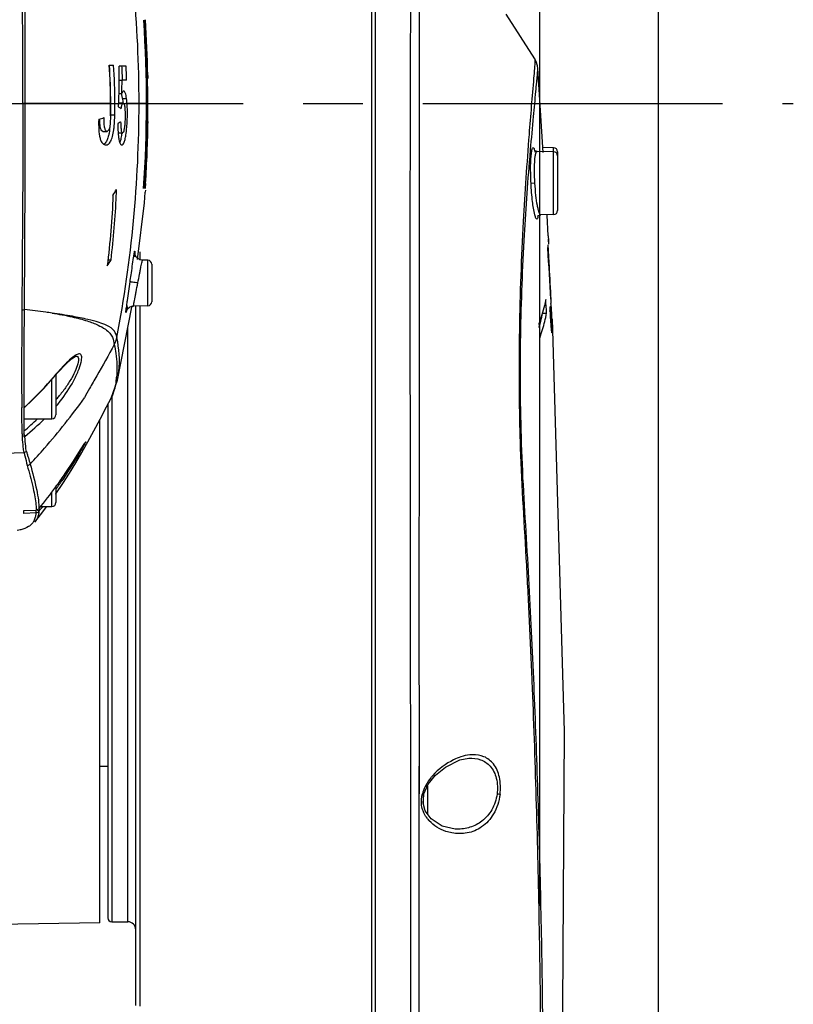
# Model space of a CAD drawing. Header units: millimetres. Extents: x 5828 to 6704, y 123 to 421.
# Tile 75 of 145: x 6466.3 to 6471.14, y 273.13 to 279.3. Entities that reach past the tile are written whole.
import ezdxf

# ---------------------------------------------------------------- set-up
doc = ezdxf.new("R2010")
doc.units = ezdxf.units.MM
doc.linetypes.add('CENTER', pattern=[0.6, 0.375, -0.075, 0.075, -0.075])
for name, color, linetype in [('中心线', 7, 'Continuous'), ('外形图', 7, 'Continuous'), ('尺寸标注', 7, 'Continuous')]:
    doc.layers.add(name, color=color, linetype=linetype)
doc.styles.add('微软雅黑', font='msyh.ttc', dxfattribs={"height": 1.5})
doc.dimstyles.new('尺寸标注_1_20比例', dxfattribs={"dimtxt": 1.5, "dimasz": 1.25, "dimexe": 0.5, "dimexo": 0.4, "dimgap": 0.5, "dimtad": 1, "dimdec": 1, "dimlfac": 20, "dimdsep": 46, "dimtxsty": '微软雅黑', "dimcen": 0.09, "dimadec": 0, "dimazin": 0, "dimtp": 0.01, "dimtm": 0.01, "dimtfac": 1, "dimtdec": 1, "dimtofl": 0, "dimtmove": 0, "dimatfit": 3, "dimfxl": 1, "dimtolj": 1, "dimarcsym": 0})

# ---------------------------------------------------------------- blocks, each defined once
blk = doc.blocks.new('*D1111')
at = {"layer": 'Defpoints', "color": 0}
for p in [(6469.5568, 284.2232), (6469.5568, 273.3504), (6458.0079, 273.142)]:
    blk.add_point(p, dxfattribs=at)
at = {"layer": '尺寸标注', "color": 0, "lineweight": -2}
for p, q in [((6458.0079, 273.542), (6458.0079, 284.7232)), ((6469.5568, 273.7504), (6469.5568, 284.7232)), ((6459.2579, 284.2232), (6468.3068, 284.2232))]:
    blk.add_line(p, q, dxfattribs=at)
at = {"layer": '尺寸标注', "color": 0}
for points in [[(6459.2579, 284.4315), (6459.2579, 284.0149), (6458.0079, 284.2232)], [(6468.3068, 284.0149), (6468.3068, 284.4315), (6469.5568, 284.2232)]]:
    blk.add_solid(points, dxfattribs=at)
at = {"layer": '尺寸标注', "color": 0, "insert": (6463.7824, 285.4984), "char_height": 1.5, "attachment_point": 5, "style": '微软雅黑'}
blk.add_mtext('\\A1;\\A1;230', dxfattribs=at)
blk = doc.blocks.new('*D1112')
at = {"layer": 'Defpoints', "color": 0}
for p in [(6470.3007, 287.7393), (6457.2558, 253.3357), (6470.3007, 253.3351)]:
    blk.add_point(p, dxfattribs=at)
at = {"layer": '尺寸标注', "color": 0, "lineweight": -2}
for p, q in [((6457.2558, 253.7357), (6457.2558, 288.2393)), ((6470.3007, 253.7351), (6470.3007, 288.2393)), ((6458.5058, 287.7393), (6469.0507, 287.7393))]:
    blk.add_line(p, q, dxfattribs=at)
at = {"layer": '尺寸标注', "color": 0}
for points in [[(6458.5058, 287.9476), (6458.5058, 287.5309), (6457.2558, 287.7393)], [(6469.0507, 287.5309), (6469.0507, 287.9476), (6470.3007, 287.7393)]]:
    blk.add_solid(points, dxfattribs=at)
at = {"layer": '尺寸标注', "color": 0, "insert": (6463.8528, 289.0144), "char_height": 1.5, "attachment_point": 5, "style": '微软雅黑'}
blk.add_mtext('\\A1;\\A1;260', dxfattribs=at)

msp = doc.modelspace()

# ---------------------------------------------------------------- linework, layer by layer
at = {"layer": '中心线', "linetype": 'CENTER', "ltscale": 5}
msp.add_line((6456.8255, 278.7753), (6471.1438, 278.7753), dxfattribs=at)
at = {"layer": '外形图', "color": 7, "linetype": 'Continuous'}
for p, q in [((6468.5032, 279.8882), (6468.5032, 264.477)), ((6468.5297, 274.5504), (6468.5294, 279.7079)), ((6468.5294, 278.6296), (6468.5294, 279.4503)), ((6469.5263, 279.0541), (6469.3474, 279.3338)), ((6467.0847, 279.2515), (6467.0868, 279.2515)), ((6469.5263, 279.0542), (6469.5263, 279.0541)), ((6466.8621, 279.015), (6466.8893, 279.015)), ((6466.9674, 279.0083), (6466.9236, 279.0083)), ((6469.5774, 278.4681), (6469.5443, 278.9924)), ((6467.1017, 278.9311), (6467.1016, 278.9341)), ((6467.1017, 278.9311), (6467.1016, 278.9341)), ((6467.1037, 278.9495), (6467.1041, 278.9311)), ((6467.1037, 278.9495), (6467.1039, 278.9311)), ((6466.9244, 278.9204), (6466.942, 278.9201)), ((6466.9712, 278.9201), (6466.942, 278.9201)), ((6466.9233, 278.836), (6466.9414, 278.8366)), ((6466.945, 278.8062), (6466.9703, 278.8065)), ((6466.8708, 278.7753), (6466.3217, 278.7753)), ((6466.8717, 278.7753), (6466.9214, 278.7753)), ((6466.95, 278.7772), (6466.9246, 278.7777)), ((6466.9377, 278.7755), (6466.9467, 278.7753)), ((6467.0954, 278.7753), (6466.9737, 278.7753)), ((6466.8709, 278.7038), (6466.8968, 278.7038)), ((6466.8223, 278.5993), (6466.8487, 278.5998)), ((6466.9207, 278.5901), (6466.9463, 278.5906)), ((6469.6437, 278.4972), (6469.5755, 278.4984)), ((6469.6437, 278.0784), (6469.6437, 278.4972)), ((6469.4991, 278.4792), (6469.4996, 278.4851)), ((6469.6437, 278.4722), (6469.5397, 278.4741)), ((6469.6682, 278.4722), (6469.6682, 278.1034)), ((6469.5266, 278.2753), (6469.5022, 278.274)), ((6467.0885, 278.231), (6467.0879, 278.2196)), ((6469.6437, 278.0784), (6469.5631, 278.077)), ((6469.6104, 277.9454), (6469.6022, 278.0757)), ((6469.6104, 277.9456), (6469.6116, 277.9135)), ((6469.6104, 277.9456), (6469.6104, 277.9454)), ((6469.6104, 277.9454), (6469.6116, 277.9135)), ((6469.616, 277.7783), (6469.6099, 277.8887)), ((6469.6121, 277.9072), (6469.6113, 277.9241)), ((6469.6116, 277.9135), (6469.6124, 277.8937)), ((6467.055, 277.7935), (6467.055, 277.8445)), ((6466.8536, 277.795), (6466.8736, 277.7949)), ((6467.1037, 277.7929), (6467.0705, 277.7935)), ((6467.1037, 277.5077), (6467.1037, 277.7929)), ((6467.1283, 277.7679), (6467.1283, 277.5327)), ((6469.628, 277.5492), (6469.6269, 277.5711)), ((6467.1037, 277.5077), (6467.0145, 277.5062)), ((6467.0283, 273.1253), (6467.0283, 277.5086)), ((6467.0549, 276.4675), (6467.0549, 277.5085)), ((6469.6244, 277.4845), (6469.6232, 277.5051)), ((6469.6254, 277.549), (6469.6257, 277.5429)), ((6469.6257, 277.5429), (6469.6268, 277.5215)), ((6469.6283, 277.5433), (6469.628, 277.5492)), ((6466.9131, 277.0417), (6467.003, 277.5)), ((6467.003, 277.5), (6467.0036, 277.5047)), ((6469.5748, 277.4612), (6469.5999, 277.4609)), ((6469.6232, 277.4286), (6469.629, 277.4287)), ((6469.7108, 274.8424), (6469.6362, 277.4255)), ((6466.9783, 273.6503), (6466.9783, 277.3739)), ((6466.6512, 277.1917), (6466.6533, 277.1923)), ((6466.6533, 277.1923), (6466.6533, 277.1923)), ((6466.4957, 277.0388), (6466.54, 277.0898)), ((6466.5283, 277.0764), (6466.5283, 276.8253)), ((6466.4958, 277.0413), (6466.4957, 277.0388)), ((6466.5033, 276.8003), (6466.5033, 277.0476)), ((6466.8737, 276.9296), (6466.913, 277.0416)), ((6466.913, 277.0416), (6466.913, 277.0416)), ((6466.8533, 276.8901), (6466.8533, 273.6753)), ((6466.8783, 276.9428), (6466.8783, 273.6503)), ((6466.315, 276.8648), (6466.315, 276.8699)), ((6466.3283, 276.87), (6466.3283, 276.6863)), ((6466.3283, 276.8673), (6466.3306, 276.8691)), ((6466.5284, 276.8771), (6466.5311, 276.8802)), ((6466.3158, 276.7995), (6466.3157, 276.8069)), ((6466.3283, 276.8003), (6466.5033, 276.8003)), ((6466.8033, 273.6442), (6466.8033, 276.7943)), ((6466.3348, 276.6863), (6466.3346, 276.6901)), ((6466.6908, 276.5891), (6466.7283, 276.6556)), ((6466.2043, 276.5839), (6466.3287, 276.5893)), ((6466.6554, 276.5617), (6466.6721, 276.5879)), ((6466.7021, 276.6356), (6466.7032, 276.6374)), ((6467.055, 273.121), (6467.0549, 276.4681)), ((6468.5297, 274.5503), (6468.5295, 276.4798)), ((6466.5545, 276.4109), (6466.5545, 276.4109)), ((6466.5597, 276.4031), (6466.5654, 276.4111)), ((6466.5598, 276.403), (6466.5654, 276.4111)), ((6466.5033, 276.2503), (6466.5033, 276.3404)), ((6466.5283, 276.3745), (6466.5283, 276.2753)), ((6466.5285, 276.3292), (6466.5719, 276.3942)), ((6466.5283, 276.3288), (6466.5285, 276.3292)), ((6466.3283, 276.2248), (6466.4046, 276.2284)), ((6466.3283, 276.2079), (6466.3283, 276.2248)), ((6466.4039, 276.2112), (6466.3283, 276.2079)), ((6466.4328, 276.1976), (6466.4723, 276.2503)), ((6466.433, 276.2503), (6466.5033, 276.2503)), ((6466.3974, 276.1531), (6466.4328, 276.1976)), ((6466.3999, 276.1563), (6466.3974, 276.1531)), ((6466.8033, 274.6253), (6466.8533, 274.6253)), ((6468.8028, 274.2753), (6468.8029, 274.6253)), ((6468.803, 274.2753), (6468.8035, 274.6254)), ((6468.5296, 269.6753), (6468.5297, 274.5503)), ((6468.7497, 274.3753), (6468.7496, 274.5254)), ((6468.7497, 274.4504), (6468.7496, 274.5153)), ((6468.8323, 274.4526), (6468.8591, 274.5119)), ((6468.8532, 274.4989), (6468.8532, 274.3269)), ((6468.8268, 274.3924), (6468.8303, 274.4447)), ((6468.8282, 274.3833), (6468.8282, 274.4447)), ((6468.8303, 274.4447), (6468.8323, 274.4526)), ((6468.8398, 274.3454), (6468.8268, 274.3924)), ((6468.8764, 274.2948), (6468.8398, 274.3454)), ((6469.0272, 274.2307), (6469.0267, 274.2307)), ((6469.0382, 274.2303), (6469.0272, 274.2307)), ((6466.8033, 273.6442), (6465.453, 273.6206)), ((6466.8783, 273.6503), (6466.9783, 273.6503))]:
    msp.add_line(p, q, dxfattribs=at)
for points in [[(6469.5443, 278.9924), (6469.5419, 279.0107), (6469.5345, 279.0366), (6469.5264, 279.0542)], [(6469.5397, 278.4741), (6469.5291, 278.4769), (6469.5239, 278.4812)], [(6467.0394, 277.7973), (6467.083, 278.1526), (6467.0878, 278.2196)], [(6469.5457, 278.0685), (6469.5451, 278.0668), (6469.5496, 278.0721), (6469.5631, 278.077)], [(6467.0705, 277.7934), (6467.0558, 277.7959), (6467.0419, 277.8031), (6467.0315, 277.8133), (6467.0252, 277.8245), (6467.0223, 277.8347), (6467.0217, 277.8404), (6467.0217, 277.8411)], [(6466.9684, 277.473), (6466.9683, 277.4725), (6466.9689, 277.4743), (6466.9718, 277.4805), (6466.9787, 277.4902), (6466.9897, 277.4991), (6467.004, 277.5049), (6467.0145, 277.5062)], [(6466.54, 277.0898), (6466.5895, 277.1424), (6466.6256, 277.1752), (6466.6481, 277.1903), (6466.6512, 277.1917)], [(6466.3306, 276.8691), (6466.3829, 276.9179), (6466.4528, 276.99), (6466.4957, 277.0388)], [(6466.7283, 276.6556), (6466.766, 276.7244), (6466.8048, 276.7971), (6466.8453, 276.8747), (6466.8738, 276.9298)], [(6466.6721, 276.5879), (6466.7051, 276.6404), (6466.7077, 276.6445), (6466.7099, 276.6479), (6466.7116, 276.6504), (6466.7128, 276.6522), (6466.7135, 276.6533)], [(6466.5719, 276.3942), (6466.6131, 276.4589), (6466.6526, 276.5237), (6466.6908, 276.5891)], [(6466.5545, 276.4109), (6466.5712, 276.4348), (6466.5906, 276.4632), (6466.6072, 276.4878), (6466.6212, 276.509), (6466.6337, 276.528), (6466.6554, 276.5617)], [(6469.4742, 265.8348), (6469.6822, 270.011), (6469.7108, 274.8424)], [(6468.8591, 274.5119), (6468.9046, 274.5686), (6468.9663, 274.6193), (6469.0573, 274.6638), (6469.1135, 274.6744)], [(6469.0267, 274.2307), (6468.946, 274.2494), (6468.8764, 274.2948)]]:
    msp.add_lwpolyline(points, dxfattribs=at)
for centre, radius, start, end in [((6459.2219, 278.7736), 7.827, 0.0121, 10.80432), ((6459.2813, 278.7753), 7.8141, 356.08557, 3.82727), ((6459.2835, 278.7753), 7.8142, 356.08576, 3.82727), ((6459.2913, 278.7753), 7.8133, 1.27791, 3.83329), ((6459.2924, 278.7753), 7.8133, 1.27792, 3.83331), ((6465.0023, 279.1109), 2.0893, 3.85872, 4.04869), ((6459.4879, 278.7379), 7.6163, 1.47622, 3.86624), ((6463.5268, 278.7743), 3.344, 0.01679, 4.12729), ((6463.4399, 278.772), 3.4318, 0.05497, 4.05265), ((6463.3533, 278.7743), 3.5442, 0.01602, 3.89392), ((6463.1293, 278.9263), 3.7951, 358.63759, 1.23848), ((6462.4823, 278.765), 4.4662, 2.74316, 3.11696), ((6462.5078, 278.772), 4.4659, 1.90055, 3.03306), ((6462.5618, 278.7689), 4.3866, 1.98131, 2.74219), ((6459.4899, 278.738), 7.6143, 0.28062, 1.45293), ((6463.0162, 278.9059), 3.9259, 358.9888, 0.20756), ((6463.346, 278.922), 3.5784, 357.65073, 358.62354), ((6466.6002, 278.7521), 0.3741, 6.88799, 8.35555), ((6245.9318, 279.0116), 220.4051, 359.602798, 359.938568), ((6463.5848, 278.7754), 3.286, 358.64019, 359.99817), ((6463.5904, 278.7754), 3.2813, 359.1664, 359.99774), ((6463.4185, 278.7754), 3.479, 358.82089, 359.99854), ((6459.2219, 278.7769), 7.827, 349.19803, 359.98791), ((6463.405, 278.9197), 3.5194, 357.27517, 357.64807), ((6466.7158, 278.4426), 0.3713, 53.58167, 56.56316), ((6466.3698, 278.7293), 0.5805, 4.74337, 4.99389), ((6466.999, 275.286), 3.4894, 90.41452, 90.55438), ((6466.5017, 278.7401), 0.4733, 5.62356, 6.89783), ((6466.4058, 278.7306), 0.5696, 4.49656, 5.63068), ((6459.2869, 278.7754), 7.8145, 356.08015, 359.99953), ((6466.5336, 279.5874), 0.9492, 286.07068, 288.26301), ((6463.986, 278.7661), 2.8856, 358.63493, 358.76258), ((6463.5363, 278.7761), 3.3355, 358.75843, 359.16849), ((6460.0268, 278.7309), 7.0773, 359.44709, 0.05526), ((6466.3817, 278.679), 0.4879, 351.68431, 355.01732), ((6459.4922, 278.7299), 7.6103, 356.55909, 359.49372), ((6459.292, 278.7753), 7.8137, 356.31438, 359.17328), ((6466.3095, 278.6778), 0.665, 352.08376, 354.06015), ((6469.6432, 278.4722), 0.025, 0, 89), ((6469.6432, 278.4472), 0.025, 0, 89), ((6466.1608, 278.6519), 0.8546, 327.97406, 330.93533), ((6462.519, 278.3784), 4.391, 357.64122, 358.15106), ((6469.6432, 278.1034), 0.025, 271, 0), ((6469.0958, 277.9216), 0.5152, 353.96769, 356.33246), ((6412.2062, 274.5873), 57.4955, 2.952716, 3.270586), ((6466.1149, 278.2509), 0.8852, 326.07082, 328.98915), ((6467.1033, 277.7679), 0.025, 0, 89), ((6411.7872, 274.6356), 57.9142, 2.905378, 3.110701), ((6470.2503, 277.0497), 3.3112, 171.99621, 172.18541), ((6467.1033, 277.5327), 0.025, 271, 0), ((6468.3686, 277.5981), 1.2581, 354.34222, 355.75959), ((6462.8603, 277.1742), 6.7755, 2.77144, 2.93824), ((6542.6022, 276.9661), 76.2887, 179.614365, 179.86387), ((6468.4189, 277.6961), 1.1796, 345.97516, 348.5131), ((6468.4419, 277.6955), 1.1816, 346.00859, 348.54727), ((6474.686, 277.7418), 5.0725, 183.02485, 183.63291), ((6468.3907, 277.7031), 1.2086, 344.20889, 345.97698), ((6468.3873, 277.7096), 1.2379, 341.06435, 345.98504), ((6466.7624, 277.3387), 0.1505, 330.62428, 349.02117), ((6466.7625, 277.3381), 0.1505, 330.60421, 349.01673), ((6487.8243, 277.1054), 21.5107, 179.88823, 180.63342), ((6468.0119, 275.7723), 1.9771, 137.6881, 138.9754), ((6465.1913, 278.1457), 1.7092, 311.80957, 319.74886), ((6468.084, 275.7091), 2.0729, 139.88805, 140.00958), ((6468.0808, 275.7118), 2.0688, 138.96478, 139.88888), ((6466.4277, 277.106), 0.4828, 351.2829, 355.27332), ((6465.975, 277.4249), 0.7491, 319.684, 320.92437), ((6465.9836, 277.4176), 0.7378, 317.60199, 319.68645), ((6466.0132, 277.3348), 0.6891, 319.11938, 321.92581), ((6466.0777, 277.2797), 0.6043, 318.62501, 319.06884), ((6465.2389, 278.0356), 1.7051, 309.70814, 313.55889), ((6465.2895, 277.9702), 1.6525, 309.22903, 314.92344), ((6466.5033, 276.8253), 0.025, 270, 0), ((6463.0284, 278.8765), 4.3028, 326.23411, 327.25315), ((6463.3553, 278.6586), 3.9099, 324.9093, 326.22691), ((6464.1698, 278.0854), 2.9139, 324.04214, 324.92401), ((6464.2241, 278.0208), 2.8413, 324.57939, 325.29183), ((6464.1719, 278.0838), 2.9113, 320.63832, 324.0429), ((6464.2239, 278.0209), 2.8415, 324.19749, 324.5794), ((6466.5033, 276.2753), 0.025, 270, 0), ((6466.0357, 276.2184), 0.3687, 0.92081, 1.51572), ((6466.0906, 275.8508), 0.4968, 49.46778, 49.69905), ((6466.4026, 276.2363), 0.0251, 304.56365, 320.59666), ((6464.2256, 278.0197), 2.8394, 320.67658, 320.95625), ((6464.2253, 278.0198), 2.8397, 320.95625, 321.44937), ((6466.3123, 276.1982), 0.0861, 310.10685, 319.5065), ((6469.0418, 274.3925), 0.2276, 162.34947, 166.22874), ((6469.0327, 272.416), 2.0505, 82.27577, 82.80525), ((6469.013, 274.42), 0.2017, 217.03521, 219.05676), ((6469.0201, 274.4259), 0.211, 219.07198, 222.93528), ((6466.8783, 273.6753), 0.025, 180, 270), ((6466.9783, 273.6003), 0.05, 0, 90)]:
    msp.add_arc(centre, radius, start, end, dxfattribs=at)
for points, knots in [([(6466.3217, 278.7753), (6466.3218, 278.8903), (6466.3209, 279.3222), (6466.3173, 279.7541), (6466.3152, 280.071)], [0, 0, 0, 0, 0.266267, 1, 1, 1, 1]), ([(6466.3368, 278.7753), (6466.3368, 278.89), (6466.3364, 279.3205), (6466.3336, 279.7511), (6466.3316, 280.0669)], [0, 0, 0, 0, 0.266327, 1, 1, 1, 1]), ([(6468.7496, 274.5254), (6468.7492, 274.7513), (6468.7484, 275.2031), (6468.7493, 276.1118), (6468.7458, 277.0163), (6468.7466, 277.8981), (6468.7467, 278.497), (6468.7479, 279.0107), (6468.7494, 279.3214), (6468.7497, 279.4581)], [0, 0, 0, 0, 0.137437, 0.274738, 0.552656, 0.687583, 0.811031, 0.91688, 1, 1, 1, 1]), ([(6468.8035, 274.6254), (6468.8038, 274.8419), (6468.8031, 275.2747), (6468.8003, 275.8158), (6468.8036, 276.2501), (6468.805, 276.6881), (6468.803, 277.2305), (6468.8048, 277.8594), (6468.8036, 278.5753), (6468.8037, 279.0783), (6468.8036, 279.3851)], [0, 0, 0, 0, 0.136465, 0.272783, 0.341073, 0.410175, 0.548828, 0.682972, 0.806578, 1, 1, 1, 1]), ([(6467.0832, 279.2961), (6467.0835, 279.2961), (6467.0832, 279.2943), (6467.0838, 279.2926), (6467.0839, 279.2887), (6467.0844, 279.2842), (6467.0848, 279.2788), (6467.0855, 279.2701), (6467.086, 279.2632), (6467.0863, 279.2584)], [0, 0, 0, 0, 0.024266, 0.089206, 0.186168, 0.308807, 0.452957, 0.616199, 1, 1, 1, 1]), ([(6469.5263, 279.0541), (6469.5269, 279.0529), (6469.5265, 279.0484), (6469.5267, 279.0396), (6469.5257, 279.0253), (6469.525, 279.0142), (6469.5245, 279.0077)], [0, 0, 0, 0, 0.083187, 0.277487, 0.583297, 1, 1, 1, 1]), ([(6469.4996, 278.4851), (6469.5055, 278.5544), (6469.5163, 278.6759), (6469.5297, 278.8164), (6469.5376, 278.9021), (6469.5416, 278.9451), (6469.5435, 278.9736), (6469.5447, 278.9878), (6469.5443, 278.9924)], [0, 0, 0, 0, 0.409755, 0.718308, 0.831561, 0.916497, 0.972738, 1, 1, 1, 1]), ([(6469.5245, 279.0077), (6469.5241, 279.0026), (6469.5223, 278.978), (6469.5203, 278.9534), (6469.5187, 278.9339)], [0, 0, 0, 0, 0.206681, 1, 1, 1, 1]), ([(6467.1014, 278.7753), (6467.1014, 278.7883), (6467.1008, 278.8207), (6467.1014, 278.8726), (6467.1002, 278.9115), (6467.0998, 278.931)], [0, 0, 0, 0, 0.250001, 0.625005, 1, 1, 1, 1]), ([(6469.5187, 278.9339), (6469.509, 278.8163), (6469.4836, 278.5172), (6469.4481, 277.9916), (6469.428, 277.4605), (6469.4264, 276.9867), (6469.435, 276.4957), (6469.4675, 276.007), (6469.4915, 275.521), (6469.5135, 275.0352), (6469.5345, 274.4259), (6469.5523, 273.6927), (6469.5627, 272.9569), (6469.5668, 271.9719), (6469.5592, 270.7365), (6469.5236, 269.2509), (6469.4825, 268.2593), (6469.4559, 267.7632)], [0, 0, 0, 0, 0.031665, 0.080547, 0.141381, 0.174272, 0.207688, 0.273157, 0.305696, 0.338287, 0.403681, 0.469299, 0.535135, 0.60117, 0.733669, 0.866674, 1, 1, 1, 1]), ([(6466.945, 278.8062), (6466.9446, 278.8089), (6466.9431, 278.8183), (6466.9411, 278.8276), (6466.9391, 278.8341)], [0, 0, 0, 0, 0.285962, 1, 1, 1, 1]), ([(6466.9527, 278.8523), (6466.9503, 278.8522), (6466.945, 278.8465), (6466.9429, 278.8406), (6466.9414, 278.8366)], [0, 0, 0, 0, 0.354517, 1, 1, 1, 1]), ([(6466.945, 278.8062), (6466.9453, 278.8041), (6466.9465, 278.7954), (6466.9474, 278.7866), (6466.948, 278.7798)], [0, 0, 0, 0, 0.234266, 1, 1, 1, 1]), ([(6466.9703, 278.8065), (6466.9686, 278.8179), (6466.9656, 278.8329), (6466.9593, 278.8483), (6466.9546, 278.8523), (6466.9527, 278.8523)], [0, 0, 0, 0, 0.682874, 0.883645, 1, 1, 1, 1]), ([(6466.3217, 278.7753), (6466.3217, 278.6603), (6466.321, 278.2284), (6466.3174, 277.7965), (6466.3152, 277.4795)], [0, 0, 0, 0, 0.266255, 1, 1, 1, 1]), ([(6466.9214, 278.7758), (6466.9217, 278.7761), (6466.9225, 278.777), (6466.9238, 278.7777), (6466.9246, 278.7777)], [0, 0, 0, 0, 0.303061, 1, 1, 1, 1]), ([(6466.9362, 278.7414), (6466.9365, 278.7428), (6466.9376, 278.7482), (6466.9387, 278.7536), (6466.9397, 278.7576)], [0, 0, 0, 0, 0.266321, 1, 1, 1, 1]), ([(6466.9397, 278.7576), (6466.94, 278.7586), (6466.941, 278.7624), (6466.9422, 278.7662), (6466.9432, 278.7689)], [0, 0, 0, 0, 0.27831, 1, 1, 1, 1]), ([(6466.9432, 278.7689), (6466.9435, 278.7696), (6466.9445, 278.7718), (6466.9456, 278.774), (6466.9467, 278.7753)], [0, 0, 0, 0, 0.298452, 1, 1, 1, 1]), ([(6466.96, 278.7449), (6466.9614, 278.7295), (6466.9619, 278.6978), (6466.9606, 278.6585), (6466.9581, 278.6285), (6466.9551, 278.6095), (6466.9523, 278.5978), (6466.9483, 278.5906), (6466.9462, 278.5906)], [0, 0, 0, 0, 0.296058, 0.603683, 0.74978, 0.874516, 0.960442, 1, 1, 1, 1]), ([(6466.9467, 278.7753), (6466.947, 278.7756), (6466.9478, 278.7765), (6466.9491, 278.7773), (6466.95, 278.7772)], [0, 0, 0, 0, 0.30523, 1, 1, 1, 1]), ([(6466.95, 278.7772), (6466.9509, 278.7772), (6466.952, 278.7765), (6466.9528, 278.7756), (6466.9531, 278.7753)], [0, 0, 0, 0, 0.692868, 1, 1, 1, 1]), ([(6466.9531, 278.7753), (6466.9535, 278.7747), (6466.9554, 278.7713), (6466.9564, 278.7674), (6466.9571, 278.7643)], [0, 0, 0, 0, 0.17938, 1, 1, 1, 1]), ([(6466.9571, 278.7643), (6466.9574, 278.7629), (6466.9587, 278.7565), (6466.9595, 278.75), (6466.96, 278.7449)], [0, 0, 0, 0, 0.21676, 1, 1, 1, 1]), ([(6466.9709, 278.609), (6466.9738, 278.6367), (6466.9768, 278.6922), (6466.9759, 278.7478), (6466.9737, 278.7753)], [0, 0, 0, 0, 0.502318, 1, 1, 1, 1]), ([(6466.8487, 278.5998), (6466.8449, 278.5997), (6466.8395, 278.6062), (6466.8356, 278.6156), (6466.8312, 278.6317), (6466.8302, 278.6556), (6466.8309, 278.6756), (6466.8311, 278.686)], [0, 0, 0, 0, 0.123218, 0.221501, 0.346234, 0.661405, 1, 1, 1, 1]), ([(6466.8699, 278.6974), (6466.8694, 278.6755), (6466.869, 278.6444), (6466.8623, 278.6119), (6466.853, 278.5998), (6466.8487, 278.5998)], [0, 0, 0, 0, 0.635485, 0.876158, 1, 1, 1, 1]), ([(6466.8908, 278.6102), (6466.8919, 278.6177), (6466.8954, 278.6488), (6466.8963, 278.6801), (6466.8968, 278.7038)], [0, 0, 0, 0, 0.243939, 1, 1, 1, 1]), ([(6466.7964, 278.6753), (6466.7956, 278.6541), (6466.7957, 278.6143), (6466.8004, 278.5672), (6466.8109, 278.538), (6466.8197, 278.524), (6466.8301, 278.5164), (6466.8375, 278.515), (6466.8409, 278.515)], [0, 0, 0, 0, 0.356631, 0.670977, 0.788703, 0.877184, 0.943405, 1, 1, 1, 1]), ([(6466.805, 278.6344), (6466.8047, 278.6363), (6466.804, 278.6442), (6466.8039, 278.6523), (6466.8039, 278.6584)], [0, 0, 0, 0, 0.238844, 1, 1, 1, 1]), ([(6466.8223, 278.5994), (6466.8176, 278.5994), (6466.8113, 278.6082), (6466.8073, 278.6204), (6466.8055, 278.6294), (6466.805, 278.6344)], [0, 0, 0, 0, 0.341808, 0.631895, 1, 1, 1, 1]), ([(6466.9358, 278.6595), (6466.9343, 278.6587), (6466.9276, 278.6553), (6466.9209, 278.6521), (6466.9158, 278.6498)], [0, 0, 0, 0, 0.240488, 1, 1, 1, 1]), ([(6466.9158, 278.6498), (6466.9158, 278.6453), (6466.9158, 278.628), (6466.9164, 278.6107), (6466.9172, 278.5979)], [0, 0, 0, 0, 0.257663, 1, 1, 1, 1]), ([(6466.9388, 278.608), (6466.9382, 278.6116), (6466.9361, 278.6287), (6466.9358, 278.646), (6466.9358, 278.6595)], [0, 0, 0, 0, 0.212489, 1, 1, 1, 1]), ([(6466.8409, 278.515), (6466.8461, 278.5149), (6466.859, 278.5188), (6466.8734, 278.539), (6466.884, 278.5704), (6466.8888, 278.5958), (6466.8908, 278.6102)], [0, 0, 0, 0, 0.136667, 0.326969, 0.620349, 1, 1, 1, 1]), ([(6466.8602, 278.5842), (6466.8594, 278.5808), (6466.8565, 278.5682), (6466.8528, 278.5557), (6466.8491, 278.5471)], [0, 0, 0, 0, 0.274748, 1, 1, 1, 1]), ([(6466.8645, 278.6084), (6466.8636, 278.6023), (6466.8622, 278.5942), (6466.8606, 278.5862), (6466.8602, 278.5842)], [0, 0, 0, 0, 0.757673, 1, 1, 1, 1]), ([(6466.9172, 278.5979), (6466.9179, 278.5858), (6466.9196, 278.5645), (6466.925, 278.538), (6466.9308, 278.5214), (6466.9383, 278.5149), (6466.9414, 278.5149)], [0, 0, 0, 0, 0.407168, 0.711083, 0.897553, 1, 1, 1, 1]), ([(6466.9311, 278.5338), (6466.934, 278.5415), (6466.9386, 278.56), (6466.9416, 278.5787), (6466.9431, 278.5893)], [0, 0, 0, 0, 0.434043, 1, 1, 1, 1]), ([(6466.9462, 278.5906), (6466.9442, 278.5905), (6466.9403, 278.598), (6466.9395, 278.6036), (6466.9388, 278.608)], [0, 0, 0, 0, 0.312337, 1, 1, 1, 1]), ([(6466.9414, 278.5149), (6466.9442, 278.5148), (6466.9514, 278.52), (6466.9576, 278.5345), (6466.9637, 278.5573), (6466.9667, 278.5757), (6466.9682, 278.5862)], [0, 0, 0, 0, 0.106617, 0.294104, 0.597986, 1, 1, 1, 1]), ([(6466.8491, 278.5471), (6466.8477, 278.5435), (6466.8426, 278.5328), (6466.8348, 278.5226), (6466.8277, 278.5187)], [0, 0, 0, 0, 0.319063, 1, 1, 1, 1]), ([(6469.5044, 278.4638), (6469.5055, 278.472), (6469.5072, 278.4829), (6469.5108, 278.4937), (6469.5141, 278.4984), (6469.5189, 278.4962), (6469.5213, 278.4904), (6469.5246, 278.4817), (6469.5263, 278.4745), (6469.5273, 278.4703)], [0, 0, 0, 0, 0.368288, 0.474921, 0.534732, 0.583047, 0.670847, 0.809735, 1, 1, 1, 1]), ([(6469.469, 267.7635), (6469.4952, 268.2209), (6469.5364, 269.1352), (6469.5725, 270.5054), (6469.5849, 271.8714), (6469.579, 273.006), (6469.5619, 273.9101), (6469.5429, 274.5849), (6469.5211, 275.1456), (6469.4995, 275.5928), (6469.4824, 275.9272), (6469.4602, 276.2626), (6469.4429, 276.6012), (6469.4354, 276.9421), (6469.4361, 277.3814), (6469.4541, 277.881), (6469.4813, 278.2666), (6469.4958, 278.441)], [0, 0, 0, 0, 0.128632, 0.256973, 0.384852, 0.512184, 0.575569, 0.638759, 0.701722, 0.73312, 0.764485, 0.795731, 0.827501, 0.859678, 0.891476, 0.950855, 1, 1, 1, 1]), ([(6469.5022, 278.274), (6469.5003, 278.3102), (6469.499, 278.3734), (6469.5011, 278.4369), (6469.5044, 278.4638)], [0, 0, 0, 0, 0.571566, 1, 1, 1, 1]), ([(6469.5266, 278.2753), (6469.5247, 278.3076), (6469.5233, 278.364), (6469.5255, 278.4207), (6469.5289, 278.4446)], [0, 0, 0, 0, 0.572424, 1, 1, 1, 1]), ([(6469.5289, 278.4446), (6469.53, 278.452), (6469.5313, 278.4608), (6469.5365, 278.4741), (6469.5397, 278.4741)], [0, 0, 0, 0, 0.703058, 1, 1, 1, 1]), ([(6467.0888, 278.2731), (6467.0883, 278.2655), (6467.0881, 278.2548), (6467.0867, 278.2442), (6467.087, 278.2412)], [0, 0, 0, 0, 0.718553, 1, 1, 1, 1]), ([(6469.5257, 278.078), (6469.5188, 278.1048), (6469.5096, 278.1703), (6469.5042, 278.2359), (6469.5022, 278.274)], [0, 0, 0, 0, 0.420152, 1, 1, 1, 1]), ([(6469.5631, 278.077), (6469.5611, 278.0769), (6469.5564, 278.0827), (6469.5522, 278.0938), (6469.5468, 278.1122), (6469.5396, 278.1477), (6469.5319, 278.2029), (6469.528, 278.2499), (6469.5266, 278.2753)], [0, 0, 0, 0, 0.030145, 0.090823, 0.184039, 0.307242, 0.625496, 1, 1, 1, 1]), ([(6469.5309, 278.0612), (6469.5305, 278.0624), (6469.5285, 278.0679), (6469.5269, 278.0735), (6469.5257, 278.078)], [0, 0, 0, 0, 0.211484, 1, 1, 1, 1]), ([(6469.5458, 278.0643), (6469.5451, 278.061), (6469.5442, 278.0565), (6469.5396, 278.0494), (6469.5333, 278.0541), (6469.5321, 278.0584), (6469.5309, 278.0612)], [0, 0, 0, 0, 0.349069, 0.527088, 0.683408, 1, 1, 1, 1]), ([(6467.0146, 277.8099), (6467.0153, 277.8142), (6467.0165, 277.822), (6467.0181, 277.8324), (6467.0193, 277.8395), (6467.0202, 277.844), (6467.0207, 277.8463), (6467.0212, 277.848), (6467.0213, 277.8489), (6467.0218, 277.8495), (6467.022, 277.8486), (6467.022, 277.8477), (6467.022, 277.8457), (6467.0219, 277.8433), (6467.0218, 277.8414), (6467.0218, 277.8403)], [0, 0, 0, 0, 0.263805, 0.479367, 0.643391, 0.70526, 0.753468, 0.787881, 0.808447, 0.815831, 0.825339, 0.848282, 0.885063, 0.935662, 1, 1, 1, 1]), ([(6467.0218, 277.8403), (6467.0217, 277.8387), (6467.0211, 277.8299), (6467.0202, 277.8211), (6467.0196, 277.8141)], [0, 0, 0, 0, 0.191054, 1, 1, 1, 1]), ([(6466.9926, 277.6575), (6466.9947, 277.672), (6467.002, 277.7228), (6467.0092, 277.7737), (6467.0146, 277.8099)], [0, 0, 0, 0, 0.286177, 1, 1, 1, 1]), ([(6467.0412, 277.6503), (6467.0447, 277.6684), (6467.0498, 277.6948), (6467.0563, 277.7284), (6467.0605, 277.7499), (6467.064, 277.7675), (6467.0666, 277.7796), (6467.0683, 277.7867), (6467.0692, 277.7904), (6467.0699, 277.7921), (6467.0702, 277.7935), (6467.0705, 277.7935)], [0, 0, 0, 0, 0.379215, 0.551052, 0.702405, 0.827448, 0.920938, 0.954641, 0.979116, 0.994201, 1, 1, 1, 1]), ([(6466.9713, 277.5107), (6466.9727, 277.5209), (6466.9798, 277.5698), (6466.987, 277.6186), (6466.9926, 277.6575)], [0, 0, 0, 0, 0.206525, 1, 1, 1, 1]), ([(6467.0412, 277.6503), (6467.0298, 277.6519), (6467.0149, 277.6539), (6466.9988, 277.6567), (6466.9939, 277.6571), (6466.9926, 277.6575)], [0, 0, 0, 0, 0.700868, 0.91837, 1, 1, 1, 1]), ([(6467.0145, 277.5062), (6467.0142, 277.5062), (6467.0143, 277.5076), (6467.0144, 277.5093), (6467.0149, 277.513), (6467.016, 277.5202), (6467.0182, 277.5324), (6467.0216, 277.5502), (6467.0258, 277.5718), (6467.0324, 277.6056), (6467.0376, 277.6321), (6467.0412, 277.6503)], [0, 0, 0, 0, 0.004986, 0.019392, 0.043465, 0.076902, 0.17037, 0.295788, 0.447726, 0.620249, 1, 1, 1, 1]), ([(6469.5943, 277.5473), (6469.5916, 277.5345), (6469.58, 277.4829), (6469.565, 277.432), (6469.5519, 277.3944)], [0, 0, 0, 0, 0.247132, 1, 1, 1, 1]), ([(6466.3316, 277.4837), (6466.3305, 277.483), (6466.3253, 277.4806), (6466.3196, 277.4796), (6466.3152, 277.4795)], [0, 0, 0, 0, 0.230464, 1, 1, 1, 1]), ([(6466.3307, 276.8717), (6466.3296, 276.9615), (6466.3294, 277.1655), (6466.3307, 277.3695), (6466.3316, 277.4837)], [0, 0, 0, 0, 0.440345, 1, 1, 1, 1]), ([(6466.5044, 277.4617), (6466.4912, 277.4637), (6466.4337, 277.4719), (6466.3761, 277.4788), (6466.3316, 277.4837)], [0, 0, 0, 0, 0.229309, 1, 1, 1, 1]), ([(6466.5044, 277.4617), (6466.5466, 277.4551), (6466.6208, 277.4416), (6466.7172, 277.4166), (6466.787, 277.3909), (6466.835, 277.3648), (6466.8659, 277.3387), (6466.8867, 277.3059), (6466.8907, 277.2803), (6466.8936, 277.2649)], [0, 0, 0, 0, 0.275605, 0.485741, 0.641145, 0.754135, 0.836301, 0.899156, 1, 1, 1, 1]), ([(6466.9101, 277.3101), (6466.9075, 277.3234), (6466.8959, 277.357), (6466.8493, 277.3848), (6466.7921, 277.4059), (6466.7201, 277.4248), (6466.6221, 277.4442), (6466.547, 277.4558), (6466.5044, 277.4617)], [0, 0, 0, 0, 0.089951, 0.224265, 0.338059, 0.497625, 0.714945, 1, 1, 1, 1]), ([(6466.968, 277.4707), (6466.9677, 277.4693), (6466.9673, 277.4675), (6466.9665, 277.4655), (6466.9664, 277.4648), (6466.9659, 277.4645), (6466.9659, 277.4654), (6466.9658, 277.4662), (6466.966, 277.4689), (6466.9664, 277.4733), (6466.9677, 277.4841), (6466.9689, 277.4932), (6466.9698, 277.4999)], [0, 0, 0, 0, 0.101142, 0.131768, 0.149077, 0.154625, 0.166432, 0.19132, 0.229561, 0.345958, 0.514765, 1, 1, 1, 1]), ([(6466.9749, 277.5041), (6466.9742, 277.5005), (6466.972, 277.4893), (6466.9698, 277.4782), (6466.968, 277.4707)], [0, 0, 0, 0, 0.324676, 1, 1, 1, 1]), ([(6469.629, 277.4287), (6469.6286, 277.4286), (6469.6285, 277.4309), (6469.6279, 277.4334), (6469.6274, 277.4392), (6469.6265, 277.4492), (6469.6255, 277.4647), (6469.6248, 277.4776), (6469.6244, 277.4845)], [0, 0, 0, 0, 0.019462, 0.079106, 0.177601, 0.306939, 0.631147, 1, 1, 1, 1]), ([(6469.6278, 277.5018), (6469.6281, 277.4967), (6469.6289, 277.4777), (6469.6297, 277.4586), (6469.6299, 277.4447)], [0, 0, 0, 0, 0.270481, 1, 1, 1, 1]), ([(6469.6299, 277.4447), (6469.6299, 277.441), (6469.6297, 277.4358), (6469.6297, 277.4304), (6469.6292, 277.429)], [0, 0, 0, 0, 0.708087, 1, 1, 1, 1]), ([(6469.6323, 277.3377), (6469.6331, 277.3377), (6469.6333, 277.3413), (6469.6341, 277.3453), (6469.6344, 277.354), (6469.6347, 277.3653), (6469.6346, 277.3808), (6469.634, 277.4086), (6469.6332, 277.4313), (6469.6326, 277.4475)], [0, 0, 0, 0, 0.019476, 0.06651, 0.138205, 0.241334, 0.381203, 0.557372, 1, 1, 1, 1]), ([(6469.6237, 277.4204), (6469.6244, 277.409), (6469.6258, 277.3887), (6469.6278, 277.3649), (6469.6294, 277.3506), (6469.6304, 277.3435), (6469.6313, 277.3401), (6469.6319, 277.3377), (6469.6323, 277.3377)], [0, 0, 0, 0, 0.409598, 0.735596, 0.853033, 0.934699, 0.982401, 1, 1, 1, 1]), ([(6469.6292, 277.429), (6469.6292, 277.4289), (6469.6292, 277.4288), (6469.6291, 277.4287), (6469.629, 277.4287)], [0, 0, 0, 0, 0.641848, 1, 1, 1, 1]), ([(6466.8937, 277.2643), (6466.8578, 277.1985), (6466.806, 277.1069), (6466.7425, 276.9965), (6466.7169, 276.9508), (6466.7068, 276.9311)], [0, 0, 0, 0, 0.588705, 0.826375, 1, 1, 1, 1]), ([(6466.8937, 277.2642), (6466.8937, 277.2643), (6466.8936, 277.2646), (6466.8936, 277.2648), (6466.8935, 277.2649)], [0, 0, 0, 0, 0.507086, 1, 1, 1, 1]), ([(6466.8937, 277.2643), (6466.8976, 277.246), (6466.9094, 277.1807), (6466.9128, 277.1137), (6466.9088, 277.0662)], [0, 0, 0, 0, 0.28162, 1, 1, 1, 1]), ([(6466.9101, 277.3101), (6466.9102, 277.3099), (6466.9102, 277.3097), (6466.9103, 277.3095), (6466.9103, 277.3094)], [0, 0, 0, 0, 0.532471, 1, 1, 1, 1]), ([(6466.913, 277.0416), (6466.9172, 277.06), (6466.9315, 277.1487), (6466.9241, 277.24), (6466.9103, 277.3094)], [0, 0, 0, 0, 0.210416, 1, 1, 1, 1]), ([(6466.6863, 277.1542), (6466.6877, 277.1605), (6466.6899, 277.1718), (6466.6904, 277.1868), (6466.6884, 277.1983), (6466.679, 277.2086), (6466.6561, 277.2024), (6466.643, 277.1925), (6466.6343, 277.1858)], [0, 0, 0, 0, 0.182511, 0.324588, 0.428265, 0.506579, 0.690083, 1, 1, 1, 1]), ([(6466.6343, 277.1858), (6466.6203, 277.1749), (6466.5914, 277.1479), (6466.5644, 277.1192), (6466.5498, 277.1032)], [0, 0, 0, 0, 0.449955, 1, 1, 1, 1]), ([(6466.5557, 276.9098), (6466.5868, 276.9494), (6466.6274, 277.0115), (6466.6676, 277.0953), (6466.6819, 277.1356), (6466.6863, 277.1542)], [0, 0, 0, 0, 0.542114, 0.793746, 1, 1, 1, 1]), ([(6466.6694, 277.1648), (6466.668, 277.1502), (6466.6574, 277.1166), (6466.633, 277.0647), (6466.5988, 277.0081), (6466.5713, 276.9709), (6466.5566, 276.9527)], [0, 0, 0, 0, 0.18227, 0.42921, 0.709763, 1, 1, 1, 1]), ([(6466.6533, 277.1923), (6466.6571, 277.1925), (6466.6659, 277.1904), (6466.6687, 277.1819), (6466.6693, 277.1777)], [0, 0, 0, 0, 0.473085, 1, 1, 1, 1]), ([(6466.6693, 277.1777), (6466.6695, 277.1768), (6466.6699, 277.1725), (6466.6698, 277.1682), (6466.6694, 277.1648)], [0, 0, 0, 0, 0.222836, 1, 1, 1, 1]), ([(6466.9049, 277.0328), (6466.9045, 277.0301), (6466.9027, 277.0193), (6466.9005, 277.0085), (6466.8987, 277.0006)], [0, 0, 0, 0, 0.25759, 1, 1, 1, 1]), ([(6466.8987, 277.0006), (6466.8971, 276.9941), (6466.8907, 276.9699), (6466.8822, 276.9462), (6466.8738, 276.9298)], [0, 0, 0, 0, 0.267009, 1, 1, 1, 1]), ([(6466.3669, 276.5164), (6466.3976, 276.5494), (6466.5175, 276.6821), (6466.6292, 276.8222), (6466.7068, 276.9311)], [0, 0, 0, 0, 0.252431, 1, 1, 1, 1]), ([(6466.3157, 276.8069), (6466.3156, 276.8115), (6466.3154, 276.8308), (6466.3152, 276.8501), (6466.315, 276.8648)], [0, 0, 0, 0, 0.239941, 1, 1, 1, 1]), ([(6466.3307, 276.8717), (6466.3308, 276.8714), (6466.331, 276.8706), (6466.331, 276.8695), (6466.3306, 276.8691)], [0, 0, 0, 0, 0.343108, 1, 1, 1, 1]), ([(6466.5311, 276.8802), (6466.5312, 276.8808), (6466.5309, 276.8834), (6466.5295, 276.8857), (6466.5284, 276.8875)], [0, 0, 0, 0, 0.198838, 1, 1, 1, 1]), ([(6466.3193, 276.6823), (6466.3188, 276.6907), (6466.3168, 276.7298), (6466.3162, 276.7689), (6466.3158, 276.7995)], [0, 0, 0, 0, 0.215638, 1, 1, 1, 1]), ([(6466.3287, 276.5893), (6466.3262, 276.6003), (6466.3229, 276.6315), (6466.3204, 276.6625), (6466.3193, 276.6823)], [0, 0, 0, 0, 0.363579, 1, 1, 1, 1]), ([(6466.3346, 276.6901), (6466.3346, 276.6907), (6466.3344, 276.6939), (6466.333, 276.6968), (6466.3318, 276.699)], [0, 0, 0, 0, 0.190652, 1, 1, 1, 1]), ([(6466.3437, 276.5952), (6466.3413, 276.606), (6466.3384, 276.6366), (6466.3362, 276.667), (6466.3348, 276.6863)], [0, 0, 0, 0, 0.364546, 1, 1, 1, 1]), ([(6466.7032, 276.6374), (6466.7042, 276.639), (6466.7074, 276.644), (6466.7106, 276.6491), (6466.7129, 276.6525)], [0, 0, 0, 0, 0.311212, 1, 1, 1, 1]), ([(6466.7129, 276.6525), (6466.7135, 276.6534), (6466.7147, 276.6547), (6466.7153, 276.6565), (6466.7166, 276.6569), (6466.7151, 276.6546), (6466.7145, 276.6526), (6466.7108, 276.6461), (6466.7082, 276.6411), (6466.7061, 276.6373)], [0, 0, 0, 0, 0.121335, 0.186899, 0.198884, 0.248396, 0.35498, 0.517345, 1, 1, 1, 1]), ([(6466.3287, 276.5893), (6466.3306, 276.5822), (6466.3374, 276.5551), (6466.3437, 276.5278), (6466.3491, 276.5078)], [0, 0, 0, 0, 0.260874, 1, 1, 1, 1]), ([(6466.3437, 276.5952), (6466.3451, 276.5918), (6466.3468, 276.5849), (6466.3498, 276.5747), (6466.3532, 276.5649), (6466.3588, 276.5454), (6466.3633, 276.5292), (6466.3669, 276.5164)], [0, 0, 0, 0, 0.132168, 0.260289, 0.387244, 0.51238, 1, 1, 1, 1]), ([(6466.7061, 276.6373), (6466.688, 276.6046), (6466.6427, 276.5281), (6466.5945, 276.4535), (6466.5654, 276.4111)], [0, 0, 0, 0, 0.421378, 1, 1, 1, 1]), ([(6466.6473, 276.5491), (6466.6529, 276.5577), (6466.6713, 276.5864), (6466.6893, 276.6154), (6466.7021, 276.6356)], [0, 0, 0, 0, 0.299524, 1, 1, 1, 1]), ([(6466.3491, 276.5078), (6466.3611, 276.4638), (6466.3819, 276.3863), (6466.398, 276.3075), (6466.402, 276.273)], [0, 0, 0, 0, 0.567462, 1, 1, 1, 1]), ([(6466.3674, 276.5169), (6466.3821, 276.4628), (6466.4022, 276.3876), (6466.4194, 276.2939), (6466.4226, 276.2547), (6466.4225, 276.2371)], [0, 0, 0, 0, 0.58908, 0.815164, 1, 1, 1, 1]), ([(6466.5654, 276.4111), (6466.5654, 276.4114), (6466.5644, 276.4119), (6466.5627, 276.4137), (6466.5604, 276.4152), (6466.5589, 276.4163)], [0, 0, 0, 0, 0.090947, 0.312439, 1, 1, 1, 1]), ([(6466.402, 276.273), (6466.4024, 276.269), (6466.404, 276.2542), (6466.4046, 276.2393), (6466.4046, 276.2284)], [0, 0, 0, 0, 0.266442, 1, 1, 1, 1]), ([(6466.4039, 276.2112), (6466.4037, 276.2088), (6466.4027, 276.1997), (6466.401, 276.1907), (6466.3992, 276.1841)], [0, 0, 0, 0, 0.260545, 1, 1, 1, 1]), ([(6466.4039, 276.2112), (6466.4042, 276.2115), (6466.4041, 276.213), (6466.4045, 276.2154), (6466.4044, 276.2195), (6466.4044, 276.2226), (6466.4044, 276.2243)], [0, 0, 0, 0, 0.085673, 0.289889, 0.601382, 1, 1, 1, 1]), ([(6466.4222, 276.2206), (6466.4219, 276.2168), (6466.4203, 276.2031), (6466.4168, 276.1895), (6466.4131, 276.1801)], [0, 0, 0, 0, 0.271447, 1, 1, 1, 1]), ([(6466.4221, 276.2203), (6466.4221, 276.2206), (6466.4209, 276.2214), (6466.4196, 276.223), (6466.4167, 276.2254), (6466.4146, 276.2273), (6466.4134, 276.2283)], [0, 0, 0, 0, 0.077824, 0.278731, 0.592383, 1, 1, 1, 1]), ([(6466.3992, 276.1841), (6466.3981, 276.1802), (6466.3933, 276.1652), (6466.3854, 276.1511), (6466.3778, 276.1423)], [0, 0, 0, 0, 0.259642, 1, 1, 1, 1]), ([(6466.4131, 276.1801), (6466.4122, 276.1779), (6466.4085, 276.1695), (6466.4038, 276.1616), (6466.3998, 276.1562)], [0, 0, 0, 0, 0.259484, 1, 1, 1, 1]), ([(6466.3087, 276.1056), (6466.3071, 276.1052), (6466.2998, 276.1034), (6466.2925, 276.1018), (6466.2868, 276.1007)], [0, 0, 0, 0, 0.230438, 1, 1, 1, 1]), ([(6466.3678, 276.1323), (6466.3646, 276.1296), (6466.3469, 276.1169), (6466.3257, 276.11), (6466.3087, 276.1056)], [0, 0, 0, 0, 0.192771, 1, 1, 1, 1]), ([(6469.0632, 274.683), (6469.0476, 274.678), (6468.9816, 274.6508), (6468.9228, 274.6063), (6468.8863, 274.5653)], [0, 0, 0, 0, 0.230095, 1, 1, 1, 1]), ([(6469.1362, 274.6966), (6469.1303, 274.6964), (6469.1055, 274.6946), (6469.0811, 274.6889), (6469.0632, 274.683)], [0, 0, 0, 0, 0.241259, 1, 1, 1, 1]), ([(6469.114, 274.6744), (6469.1383, 274.6757), (6469.1881, 274.6709), (6469.2548, 274.6263), (6469.2924, 274.5458), (6469.2941, 274.4831), (6469.2895, 274.4503)], [0, 0, 0, 0, 0.221517, 0.442102, 0.698276, 1, 1, 1, 1]), ([(6469.3082, 274.4478), (6469.3122, 274.4836), (6469.3116, 274.551), (6469.2761, 274.6385), (6469.211, 274.6902), (6469.1604, 274.6973), (6469.1362, 274.6966)], [0, 0, 0, 0, 0.31216, 0.574024, 0.790326, 1, 1, 1, 1]), ([(6468.8863, 274.5653), (6468.8825, 274.561), (6468.8672, 274.543), (6468.8536, 274.5234), (6468.845, 274.5077)], [0, 0, 0, 0, 0.245223, 1, 1, 1, 1]), ([(6468.8208, 274.4466), (6468.8223, 274.4463), (6468.8247, 274.4458), (6468.8279, 274.4449), (6468.8293, 274.445), (6468.8303, 274.4445), (6468.8303, 274.4447)], [0, 0, 0, 0, 0.46926, 0.783915, 0.951301, 1, 1, 1, 1]), ([(6469.3083, 274.4478), (6469.3029, 274.4052), (6469.2778, 274.3269), (6469.201, 274.2401), (6469.1045, 274.2), (6469.0381, 274.2009), (6469.0067, 274.2068)], [0, 0, 0, 0, 0.297797, 0.552153, 0.778159, 1, 1, 1, 1]), ([(6469.2895, 274.4503), (6469.2847, 274.4159), (6469.2634, 274.3517), (6469.2011, 274.2782), (6469.1222, 274.2374), (6469.0657, 274.2299), (6469.0382, 274.2303)], [0, 0, 0, 0, 0.285427, 0.540685, 0.77331, 1, 1, 1, 1]), ([(6468.7517, 269.6507), (6468.7516, 270.4405), (6468.7504, 271.6233), (6468.7487, 273.1982), (6468.7503, 273.9833), (6468.7498, 274.3754)], [0, 0, 0, 0, 0.501492, 0.751053, 1, 1, 1, 1]), ([(6468.8291, 274.3381), (6468.8274, 274.3421), (6468.8212, 274.3586), (6468.8175, 274.3761), (6468.8164, 274.3894)], [0, 0, 0, 0, 0.243933, 1, 1, 1, 1]), ([(6468.852, 274.2985), (6468.8451, 274.3076), (6468.837, 274.3206), (6468.8306, 274.3345), (6468.8291, 274.3381)], [0, 0, 0, 0, 0.743859, 1, 1, 1, 1]), ([(6468.8019, 269.7504), (6468.8022, 270.1292), (6468.8014, 270.8855), (6468.8027, 272.3938), (6468.8017, 273.5234), (6468.803, 274.2753)], [0, 0, 0, 0, 0.251114, 0.501436, 1, 1, 1, 1]), ([(6469.0067, 274.2068), (6468.994, 274.2092), (6468.942, 274.2229), (6468.8935, 274.2523), (6468.8657, 274.2822)], [0, 0, 0, 0, 0.240463, 1, 1, 1, 1])]:
    msp.add_open_spline(points, degree=3, knots=knots, dxfattribs=at)
for points in [[(6466.921, 278.7753), (6466.9266, 278.7757), (6466.9321, 278.7756), (6466.9377, 278.7755)], [(6466.9531, 278.7752), (6466.9571, 278.7751), (6466.9612, 278.7752), (6466.9652, 278.7752)], [(6467.1041, 278.7377), (6467.1041, 278.7503), (6467.1041, 278.7628), (6467.1041, 278.7753)], [(6466.8039, 278.6584), (6466.8039, 278.664), (6466.804, 278.6696), (6466.8041, 278.6751)], [(6466.9287, 278.5279), (6466.9296, 278.5298), (6466.9304, 278.5318), (6466.9311, 278.5338)], [(6469.4958, 278.441), (6469.4969, 278.4537), (6469.498, 278.4665), (6469.4991, 278.4792)], [(6466.8853, 278.1987), (6466.8802, 278.051), (6466.8673, 277.9035), (6466.8494, 277.7569)], [(6466.8736, 277.7949), (6466.8892, 277.9287), (6466.9008, 278.0631), (6466.9063, 278.1977)], [(6469.5999, 277.4609), (6469.5981, 277.4897), (6469.5962, 277.5185), (6469.5943, 277.5473)], [(6469.5519, 277.3944), (6469.5541, 277.3655), (6469.5562, 277.3367), (6469.5583, 277.3079)], [(6466.3307, 276.8717), (6466.33, 276.8711), (6466.3292, 276.8705), (6466.3282, 276.8701)], [(6466.3318, 276.699), (6466.3308, 276.7011), (6466.3296, 276.703), (6466.3283, 276.7049)], [(6466.3346, 276.6901), (6466.3327, 276.6885), (6466.3305, 276.6872), (6466.3283, 276.6862)], [(6466.3437, 276.5952), (6466.3396, 276.5917), (6466.3341, 276.5895), (6466.3287, 276.5893)], [(6466.3669, 276.5164), (6466.3626, 276.5114), (6466.3557, 276.5081), (6466.3491, 276.5078)], [(6466.4042, 276.2112), (6466.4087, 276.2115), (6466.4132, 276.2131), (6466.4169, 276.2156)], [(6466.4228, 276.2375), (6466.4186, 276.2323), (6466.4117, 276.2288), (6466.405, 276.2284)], [(6468.845, 274.5077), (6468.8369, 274.493), (6468.83, 274.4775), (6468.825, 274.4615)], [(6468.8164, 274.3894), (6468.8148, 274.4085), (6468.8165, 274.428), (6468.8208, 274.4466)]]:
    msp.add_open_spline(points, degree=3, dxfattribs=at)

# ---------------------------------------------------------------- dimensions: what is measured, and where the dimension line sits
at = {"layer": '尺寸标注'}
dim = msp.add_linear_dim(base=(6470.3007, 287.7393), p1=(6457.2558, 253.3357), p2=(6470.3007, 253.3351), text='\\A1;260', dimstyle='尺寸标注_1_20比例', override={"dimtxsty": '微软雅黑'}, dxfattribs=at)
dim.commit()
dim.dimension.update_dxf_attribs({"geometry": '*D1112', "text_midpoint": (6463.8528, 287.7393), "dimtype": 160})
dim = msp.add_linear_dim(base=(6469.5568, 284.2232), p1=(6458.0079, 273.142), p2=(6469.5568, 273.3504), text='\\A1;230', dimstyle='尺寸标注_1_20比例', override={"dimtxsty": '微软雅黑'}, dxfattribs=at)
dim.commit()
dim.dimension.update_dxf_attribs({"geometry": '*D1111', "text_midpoint": (6463.7824, 285.4984)})

doc.saveas('drawing.dxf')
